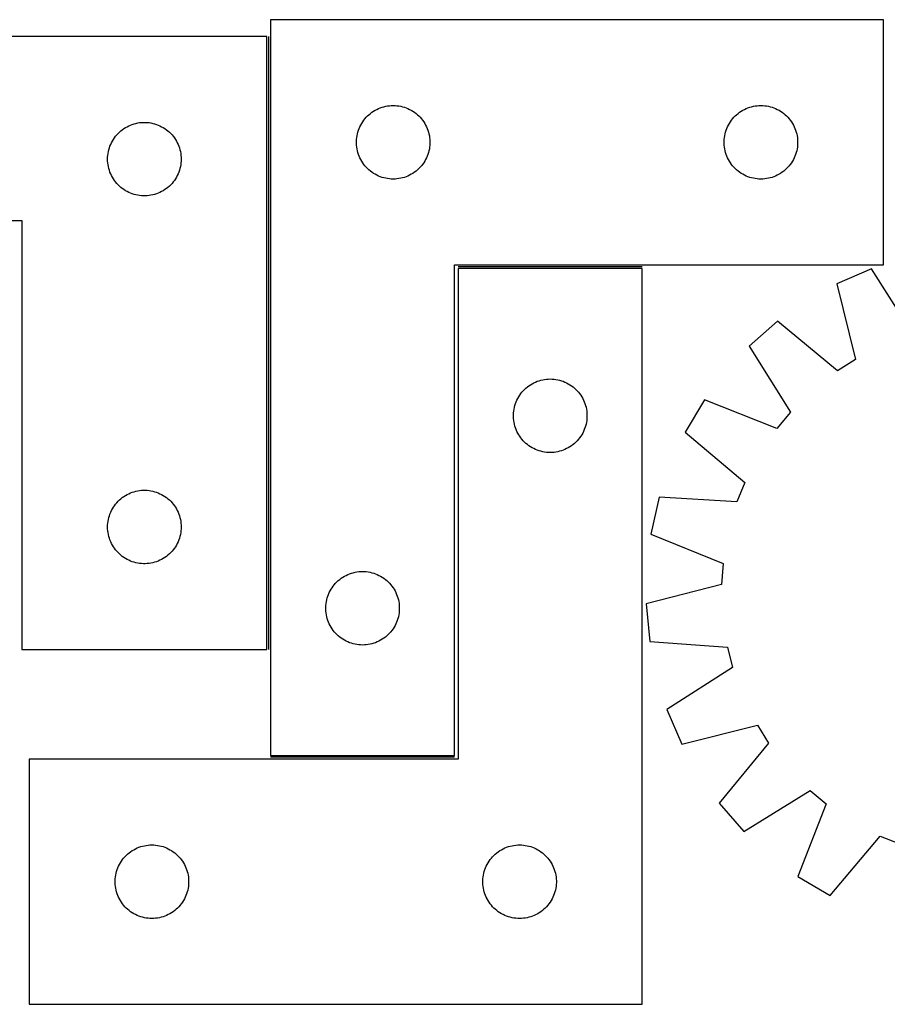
# Model space of a CAD drawing. Header units: millimetres. Extents: x 7 to 1493, y 7 to 484.
# Tile 4 of 5: x 877 to 1231, y 80 to 481. Entities that reach past the tile are written whole.
import ezdxf

# ---------------------------------------------------------------- set-up
doc = ezdxf.new("R2010")
doc.units = ezdxf.units.MM
doc.layers.add('COMMON', color=5, linetype='CONTINUOUS', true_color=0x0000ff)
doc.layers.add('CUT', color=7, linetype='CONTINUOUS', true_color=0x000000)

msp = doc.modelspace()

# ---------------------------------------------------------------- linework, layer by layer
at = {"layer": 'COMMON'}
for p, q in [((978.724966, 224.512731), (978.724966, 474.512731)), ((1131.033386, 380.625755), (1056.033386, 380.625755)), ((1054.474966, 180.625755), (979.474966, 180.625755))]:
    msp.add_line(p, q, dxfattribs=at)
at = {"layer": 'CUT'}
for p, q in [((979.474966, 481.375755), (979.474966, 181.375755)), ((1229.474966, 481.375755), (979.474966, 481.375755)), ((1229.474966, 381.375755), (1229.474966, 481.375755)), ((977.974965, 474.512731), (677.974965, 474.512731)), ((977.974965, 224.512731), (977.974965, 474.512731)), ((1024.183685, 445.411508), (1024.913243, 445.665286)), ((1024.913243, 445.665286), (1025.654899, 445.881171)), ((1025.654899, 445.881171), (1026.406685, 446.058591)), ((1026.406685, 446.058591), (1027.166607, 446.197074)), ((1027.166607, 446.197074), (1027.932651, 446.296253)), ((1027.932651, 446.296253), (1028.702785, 446.355867)), ((1028.702785, 446.355867), (1029.474966, 446.375755)), ((1029.474966, 446.375755), (1030.247147, 446.355867)), ((1030.247147, 446.355867), (1031.017281, 446.296253)), ((1031.017281, 446.296253), (1031.783325, 446.197074)), ((1031.783325, 446.197074), (1032.543247, 446.058591)), ((1032.543247, 446.058591), (1033.295033, 445.881171)), ((1033.295033, 445.881171), (1034.036688, 445.665286)), ((1034.036688, 445.665286), (1034.766247, 445.411508)), ((1174.183685, 445.411508), (1174.913243, 445.665286)), ((1174.913243, 445.665286), (1175.654899, 445.881171)), ((1175.654899, 445.881171), (1176.406685, 446.058591)), ((1176.406685, 446.058591), (1177.166607, 446.197074)), ((1177.166607, 446.197074), (1177.932651, 446.296253)), ((1177.932651, 446.296253), (1178.702785, 446.355867)), ((1178.702785, 446.355867), (1179.474966, 446.375755)), ((1179.474966, 446.375755), (1180.247147, 446.355867)), ((1180.247147, 446.355867), (1181.017281, 446.296253)), ((1181.017281, 446.296253), (1181.783325, 446.197074)), ((1181.783325, 446.197074), (1182.543247, 446.058591)), ((1182.543247, 446.058591), (1183.295033, 445.881171)), ((1183.295033, 445.881171), (1184.036688, 445.665286)), ((1184.036688, 445.665286), (1184.766247, 445.411508)), ((1018.466685, 441.564855), (1019.005804, 442.118038)), ((1019.005804, 442.118038), (1019.572684, 442.642734)), ((1019.572684, 442.642734), (1020.165824, 443.137552)), ((1020.165824, 443.137552), (1020.783649, 443.60118)), ((1020.783649, 443.60118), (1021.424523, 444.032389)), ((1021.424523, 444.032389), (1022.086745, 444.430034)), ((1022.086745, 444.430034), (1022.768559, 444.793062)), ((1022.768559, 444.793062), (1023.468157, 445.120509)), ((1023.468157, 445.120509), (1024.183685, 445.411508)), ((1034.766247, 445.411508), (1035.481774, 445.120509)), ((1035.481774, 445.120509), (1036.181373, 444.793062)), ((1036.181373, 444.793062), (1036.863187, 444.430034)), ((1036.863187, 444.430034), (1037.525409, 444.032389)), ((1037.525409, 444.032389), (1038.166282, 443.60118)), ((1038.166282, 443.60118), (1038.784108, 443.137552)), ((1038.784108, 443.137552), (1039.377248, 442.642734)), ((1039.377248, 442.642734), (1039.944128, 442.118038)), ((1039.944128, 442.118038), (1040.483246, 441.564855)), ((1168.466685, 441.564855), (1169.005804, 442.118038)), ((1169.005804, 442.118038), (1169.572684, 442.642734)), ((1169.572684, 442.642734), (1170.165824, 443.137552)), ((1170.165824, 443.137552), (1170.783649, 443.60118)), ((1170.783649, 443.60118), (1171.424523, 444.032389)), ((1171.424523, 444.032389), (1172.086745, 444.430034)), ((1172.086745, 444.430034), (1172.768559, 444.793062)), ((1172.768559, 444.793062), (1173.468157, 445.120509)), ((1173.468157, 445.120509), (1174.183685, 445.411508)), ((1184.766247, 445.411508), (1185.481774, 445.120509)), ((1185.481774, 445.120509), (1186.181373, 444.793062)), ((1186.181373, 444.793062), (1186.863187, 444.430034)), ((1186.863187, 444.430034), (1187.525409, 444.032389)), ((1187.525409, 444.032389), (1188.166282, 443.60118)), ((1188.166282, 443.60118), (1188.784108, 443.137552)), ((1188.784108, 443.137552), (1189.377248, 442.642734)), ((1189.377248, 442.642734), (1189.944128, 442.118038)), ((1189.944128, 442.118038), (1190.483246, 441.564855)), ((920.253073, 437.37245), (920.925314, 437.752913)), ((920.925314, 437.752913), (921.616249, 438.098265)), ((921.616249, 438.098265), (922.324046, 438.40759)), ((922.324046, 438.40759), (923.046829, 438.680069)), ((923.046829, 438.680069), (923.78268, 438.914979)), ((923.78268, 438.914979), (924.529649, 439.111696)), ((924.529649, 439.111696), (925.285754, 439.2697)), ((925.285754, 439.2697), (926.04899, 439.388571)), ((926.04899, 439.388571), (926.817333, 439.467994)), ((926.817333, 439.467994), (927.588746, 439.507758)), ((927.588746, 439.507758), (928.361184, 439.507758)), ((928.361184, 439.507758), (929.132597, 439.467994)), ((929.132597, 439.467994), (929.90094, 439.388571)), ((929.90094, 439.388571), (930.664176, 439.2697)), ((930.664176, 439.2697), (931.420281, 439.111696)), ((931.420281, 439.111696), (932.167249, 438.914979)), ((932.167249, 438.914979), (932.903101, 438.680069)), ((932.903101, 438.680069), (933.625883, 438.40759)), ((933.625883, 438.40759), (934.333681, 438.098265)), ((934.333681, 438.098265), (935.024616, 437.752913)), ((935.024616, 437.752913), (935.696857, 437.37245)), ((1015.580106, 437.026674), (1015.889432, 437.734471)), ((1015.889432, 437.734471), (1016.234784, 438.425406)), ((1016.234784, 438.425406), (1016.615246, 439.097647)), ((1016.615246, 439.097647), (1017.029811, 439.749411)), ((1017.029811, 439.749411), (1017.477377, 440.378969)), ((1017.477377, 440.378969), (1017.956759, 440.984653)), ((1017.956759, 440.984653), (1018.466685, 441.564855)), ((1040.483246, 441.564855), (1040.993173, 440.984653)), ((1040.993173, 440.984653), (1041.472555, 440.378969)), ((1041.472555, 440.378969), (1041.920121, 439.749411)), ((1041.920121, 439.749411), (1042.334685, 439.097647)), ((1042.334685, 439.097647), (1042.715148, 438.425406)), ((1042.715148, 438.425406), (1043.0605, 437.734471)), ((1043.0605, 437.734471), (1043.369825, 437.026674)), ((1165.580106, 437.026674), (1165.889432, 437.734471)), ((1165.889432, 437.734471), (1166.234784, 438.425406)), ((1166.234784, 438.425406), (1166.615246, 439.097647)), ((1166.615246, 439.097647), (1167.029811, 439.749411)), ((1167.029811, 439.749411), (1167.477377, 440.378969)), ((1167.477377, 440.378969), (1167.956759, 440.984653)), ((1167.956759, 440.984653), (1168.466685, 441.564855)), ((1190.483246, 441.564855), (1190.993173, 440.984653)), ((1190.993173, 440.984653), (1191.472555, 440.378969)), ((1191.472555, 440.378969), (1191.920121, 439.749411)), ((1191.920121, 439.749411), (1192.334685, 439.097647)), ((1192.334685, 439.097647), (1192.715148, 438.425406)), ((1192.715148, 438.425406), (1193.0605, 437.734471)), ((1193.0605, 437.734471), (1193.369825, 437.026674)), ((915.74954, 433.204047), (916.213168, 433.821873)), ((916.213168, 433.821873), (916.707986, 434.415013)), ((916.707986, 434.415013), (917.232682, 434.981893)), ((917.232682, 434.981893), (917.785865, 435.521011)), ((917.785865, 435.521011), (918.366067, 436.030938)), ((918.366067, 436.030938), (918.971751, 436.51032)), ((918.971751, 436.51032), (919.601309, 436.957886)), ((919.601309, 436.957886), (920.253073, 437.37245)), ((935.696857, 437.37245), (936.348621, 436.957886)), ((936.348621, 436.957886), (936.978179, 436.51032)), ((936.978179, 436.51032), (937.583863, 436.030938)), ((937.583863, 436.030938), (938.164065, 435.521011)), ((938.164065, 435.521011), (938.717248, 434.981893)), ((938.717248, 434.981893), (939.241944, 434.415013)), ((939.241944, 434.415013), (939.736762, 433.821873)), ((939.736762, 433.821873), (940.20039, 433.204047)), ((1014.599126, 433.301731), (1014.717997, 434.064967)), ((1014.717997, 434.064967), (1014.876, 434.821071)), ((1014.876, 434.821071), (1015.072718, 435.56804)), ((1015.072718, 435.56804), (1015.307627, 436.303891)), ((1015.307627, 436.303891), (1015.580106, 437.026674)), ((1043.369825, 437.026674), (1043.642304, 436.303891)), ((1043.642304, 436.303891), (1043.877214, 435.56804)), ((1043.877214, 435.56804), (1044.073931, 434.821071)), ((1044.073931, 434.821071), (1044.231935, 434.064967)), ((1044.231935, 434.064967), (1044.350806, 433.301731)), ((1164.599126, 433.301731), (1164.717997, 434.064967)), ((1164.717997, 434.064967), (1164.876, 434.821071)), ((1164.876, 434.821071), (1165.072718, 435.56804)), ((1165.072718, 435.56804), (1165.307627, 436.303891)), ((1165.307627, 436.303891), (1165.580106, 437.026674)), ((1193.369825, 437.026674), (1193.642304, 436.303891)), ((1193.642304, 436.303891), (1193.877214, 435.56804)), ((1193.877214, 435.56804), (1194.073931, 434.821071)), ((1194.073931, 434.821071), (1194.231935, 434.064967)), ((1194.231935, 434.064967), (1194.350806, 433.301731)), ((913.685434, 429.074453), (913.939213, 429.804012)), ((913.939213, 429.804012), (914.230211, 430.519539)), ((914.230211, 430.519539), (914.557659, 431.219138)), ((914.557659, 431.219138), (914.920686, 431.900952)), ((914.920686, 431.900952), (915.318331, 432.563174)), ((915.318331, 432.563174), (915.74954, 433.204047)), ((940.20039, 433.204047), (940.631598, 432.563174)), ((940.631598, 432.563174), (941.029244, 431.900952)), ((941.029244, 431.900952), (941.392271, 431.219138)), ((941.392271, 431.219138), (941.719718, 430.519539)), ((941.719718, 430.519539), (942.010717, 429.804012)), ((942.010717, 429.804012), (942.264496, 429.074453)), ((1014.479939, 431.761974), (1014.519703, 432.533387)), ((1014.479939, 430.989537), (1014.479939, 431.761974)), ((1014.519703, 430.218123), (1014.479939, 430.989537)), ((1014.519703, 432.533387), (1014.599126, 433.301731)), ((1014.599126, 429.44978), (1014.519703, 430.218123)), ((1044.350806, 433.301731), (1044.430229, 432.533387)), ((1044.430229, 430.218123), (1044.350806, 429.44978)), ((1044.430229, 432.533387), (1044.469993, 431.761974)), ((1044.469993, 430.989537), (1044.430229, 430.218123)), ((1044.469993, 431.761974), (1044.469993, 430.989537)), ((1164.479939, 431.761974), (1164.519703, 432.533387)), ((1164.479939, 430.989537), (1164.479939, 431.761974)), ((1164.519703, 430.218123), (1164.479939, 430.989537)), ((1164.519703, 432.533387), (1164.599126, 433.301731)), ((1164.599126, 429.44978), (1164.519703, 430.218123)), ((1194.350806, 433.301731), (1194.430229, 432.533387)), ((1194.430229, 430.218123), (1194.350806, 429.44978)), ((1194.430229, 432.533387), (1194.469993, 431.761974)), ((1194.469993, 430.989537), (1194.430229, 430.218123)), ((1194.469993, 431.761974), (1194.469993, 430.989537)), ((912.994854, 425.284912), (913.054467, 426.055046)), ((913.054467, 426.055046), (913.153646, 426.82109)), ((913.153646, 426.82109), (913.29213, 427.581012)), ((913.29213, 427.581012), (913.469549, 428.332798)), ((913.469549, 428.332798), (913.685434, 429.074453)), ((942.264496, 429.074453), (942.480381, 428.332798)), ((942.480381, 428.332798), (942.6578, 427.581012)), ((942.6578, 427.581012), (942.796283, 426.82109)), ((942.796283, 426.82109), (942.895463, 426.055046)), ((942.895463, 426.055046), (942.955076, 425.284912)), ((1014.717997, 428.686544), (1014.599126, 429.44978)), ((1014.876, 427.930439), (1014.717997, 428.686544)), ((1015.072718, 427.183471), (1014.876, 427.930439)), ((1015.307627, 426.44762), (1015.072718, 427.183471)), ((1015.580106, 425.724837), (1015.307627, 426.44762)), ((1015.889432, 425.017039), (1015.580106, 425.724837)), ((1043.369825, 425.724837), (1043.0605, 425.017039)), ((1043.642304, 426.44762), (1043.369825, 425.724837)), ((1043.877214, 427.183471), (1043.642304, 426.44762)), ((1044.073931, 427.930439), (1043.877214, 427.183471)), ((1044.231935, 428.686544), (1044.073931, 427.930439)), ((1044.350806, 429.44978), (1044.231935, 428.686544)), ((1164.717997, 428.686544), (1164.599126, 429.44978)), ((1164.876, 427.930439), (1164.717997, 428.686544)), ((1165.072718, 427.183471), (1164.876, 427.930439)), ((1165.307627, 426.44762), (1165.072718, 427.183471)), ((1165.580106, 425.724837), (1165.307627, 426.44762)), ((1165.889432, 425.017039), (1165.580106, 425.724837)), ((1193.369825, 425.724837), (1193.0605, 425.017039)), ((1193.642304, 426.44762), (1193.369825, 425.724837)), ((1193.877214, 427.183471), (1193.642304, 426.44762)), ((1194.073931, 427.930439), (1193.877214, 427.183471)), ((1194.231935, 428.686544), (1194.073931, 427.930439)), ((1194.350806, 429.44978), (1194.231935, 428.686544)), ((912.974965, 424.512731), (912.994854, 425.284912)), ((912.994854, 423.74055), (912.974965, 424.512731)), ((913.054467, 422.970416), (912.994854, 423.74055)), ((913.153646, 422.204372), (913.054467, 422.970416)), ((913.29213, 421.44445), (913.153646, 422.204372)), ((942.796283, 422.204372), (942.6578, 421.44445)), ((942.895463, 422.970416), (942.796283, 422.204372)), ((942.955076, 423.74055), (942.895463, 422.970416)), ((942.955076, 425.284912), (942.974965, 424.512731)), ((942.974965, 424.512731), (942.955076, 423.74055)), ((1016.234784, 424.326104), (1015.889432, 425.017039)), ((1016.615246, 423.653863), (1016.234784, 424.326104)), ((1017.029811, 423.002099), (1016.615246, 423.653863)), ((1017.477377, 422.372541), (1017.029811, 423.002099)), ((1017.956759, 421.766858), (1017.477377, 422.372541)), ((1018.466685, 421.186655), (1017.956759, 421.766858)), ((1040.993173, 421.766858), (1040.483246, 421.186655)), ((1041.472555, 422.372541), (1040.993173, 421.766858)), ((1041.920121, 423.002099), (1041.472555, 422.372541)), ((1042.334685, 423.653863), (1041.920121, 423.002099)), ((1042.715148, 424.326104), (1042.334685, 423.653863)), ((1043.0605, 425.017039), (1042.715148, 424.326104)), ((1166.234784, 424.326104), (1165.889432, 425.017039)), ((1166.615246, 423.653863), (1166.234784, 424.326104)), ((1167.029811, 423.002099), (1166.615246, 423.653863)), ((1167.477377, 422.372541), (1167.029811, 423.002099)), ((1167.956759, 421.766858), (1167.477377, 422.372541)), ((1168.466685, 421.186655), (1167.956759, 421.766858)), ((1190.993173, 421.766858), (1190.483246, 421.186655)), ((1191.472555, 422.372541), (1190.993173, 421.766858)), ((1191.920121, 423.002099), (1191.472555, 422.372541)), ((1192.334685, 423.653863), (1191.920121, 423.002099)), ((1192.715148, 424.326104), (1192.334685, 423.653863)), ((1193.0605, 425.017039), (1192.715148, 424.326104)), ((913.469549, 420.692664), (913.29213, 421.44445)), ((913.685434, 419.951008), (913.469549, 420.692664)), ((913.939213, 419.22145), (913.685434, 419.951008)), ((914.230211, 418.505922), (913.939213, 419.22145)), ((914.557659, 417.806324), (914.230211, 418.505922)), ((914.920686, 417.12451), (914.557659, 417.806324)), ((941.392271, 417.806324), (941.029244, 417.12451)), ((941.719718, 418.505922), (941.392271, 417.806324)), ((942.010717, 419.22145), (941.719718, 418.505922)), ((942.264496, 419.951008), (942.010717, 419.22145)), ((942.480381, 420.692664), (942.264496, 419.951008)), ((942.6578, 421.44445), (942.480381, 420.692664)), ((1019.005804, 420.633472), (1018.466685, 421.186655)), ((1019.572684, 420.108776), (1019.005804, 420.633472)), ((1020.165824, 419.613958), (1019.572684, 420.108776)), ((1020.783649, 419.15033), (1020.165824, 419.613958)), ((1021.424523, 418.719122), (1020.783649, 419.15033)), ((1022.086745, 418.321477), (1021.424523, 418.719122)), ((1022.768559, 417.958449), (1022.086745, 418.321477)), ((1023.468157, 417.631002), (1022.768559, 417.958449)), ((1024.183685, 417.340003), (1023.468157, 417.631002)), ((1035.481774, 417.631002), (1034.766247, 417.340003)), ((1036.181373, 417.958449), (1035.481774, 417.631002)), ((1036.863187, 418.321477), (1036.181373, 417.958449)), ((1037.525409, 418.719122), (1036.863187, 418.321477)), ((1038.166282, 419.15033), (1037.525409, 418.719122)), ((1038.784108, 419.613958), (1038.166282, 419.15033)), ((1039.377248, 420.108776), (1038.784108, 419.613958)), ((1039.944128, 420.633472), (1039.377248, 420.108776)), ((1040.483246, 421.186655), (1039.944128, 420.633472)), ((1169.005804, 420.633472), (1168.466685, 421.186655)), ((1169.572684, 420.108776), (1169.005804, 420.633472)), ((1170.165824, 419.613958), (1169.572684, 420.108776)), ((1170.783649, 419.15033), (1170.165824, 419.613958)), ((1171.424523, 418.719122), (1170.783649, 419.15033)), ((1172.086745, 418.321477), (1171.424523, 418.719122)), ((1172.768559, 417.958449), (1172.086745, 418.321477)), ((1173.468157, 417.631002), (1172.768559, 417.958449)), ((1174.183685, 417.340003), (1173.468157, 417.631002)), ((1185.481774, 417.631002), (1184.766247, 417.340003)), ((1186.181373, 417.958449), (1185.481774, 417.631002)), ((1186.863187, 418.321477), (1186.181373, 417.958449)), ((1187.525409, 418.719122), (1186.863187, 418.321477)), ((1188.166282, 419.15033), (1187.525409, 418.719122)), ((1188.784108, 419.613958), (1188.166282, 419.15033)), ((1189.377248, 420.108776), (1188.784108, 419.613958)), ((1189.944128, 420.633472), (1189.377248, 420.108776)), ((1190.483246, 421.186655), (1189.944128, 420.633472)), ((915.318331, 416.462288), (914.920686, 417.12451)), ((915.74954, 415.821414), (915.318331, 416.462288)), ((916.213168, 415.203589), (915.74954, 415.821414)), ((916.707986, 414.610449), (916.213168, 415.203589)), ((917.232682, 414.043569), (916.707986, 414.610449)), ((917.785865, 413.50445), (917.232682, 414.043569)), ((938.717248, 414.043569), (938.164065, 413.50445)), ((939.241944, 414.610449), (938.717248, 414.043569)), ((939.736762, 415.203589), (939.241944, 414.610449)), ((940.20039, 415.821414), (939.736762, 415.203589)), ((940.631598, 416.462288), (940.20039, 415.821414)), ((941.029244, 417.12451), (940.631598, 416.462288)), ((1024.913243, 417.086225), (1024.183685, 417.340003)), ((1025.654899, 416.870339), (1024.913243, 417.086225)), ((1026.406685, 416.69292), (1025.654899, 416.870339)), ((1027.166607, 416.554437), (1026.406685, 416.69292)), ((1027.932651, 416.455257), (1027.166607, 416.554437)), ((1028.702785, 416.395644), (1027.932651, 416.455257)), ((1029.474966, 416.375755), (1028.702785, 416.395644)), ((1030.247147, 416.395644), (1029.474966, 416.375755)), ((1031.017281, 416.455257), (1030.247147, 416.395644)), ((1031.783325, 416.554437), (1031.017281, 416.455257)), ((1032.543247, 416.69292), (1031.783325, 416.554437)), ((1033.295033, 416.870339), (1032.543247, 416.69292)), ((1034.036688, 417.086225), (1033.295033, 416.870339)), ((1034.766247, 417.340003), (1034.036688, 417.086225)), ((1174.913243, 417.086225), (1174.183685, 417.340003)), ((1175.654899, 416.870339), (1174.913243, 417.086225)), ((1176.406685, 416.69292), (1175.654899, 416.870339)), ((1177.166607, 416.554437), (1176.406685, 416.69292)), ((1177.932651, 416.455257), (1177.166607, 416.554437)), ((1178.702785, 416.395644), (1177.932651, 416.455257)), ((1179.474966, 416.375755), (1178.702785, 416.395644)), ((1180.247147, 416.395644), (1179.474966, 416.375755)), ((1181.017281, 416.455257), (1180.247147, 416.395644)), ((1181.783325, 416.554437), (1181.017281, 416.455257)), ((1182.543247, 416.69292), (1181.783325, 416.554437)), ((1183.295033, 416.870339), (1182.543247, 416.69292)), ((1184.036688, 417.086225), (1183.295033, 416.870339)), ((1184.766247, 417.340003), (1184.036688, 417.086225)), ((918.366067, 412.994524), (917.785865, 413.50445)), ((918.971751, 412.515142), (918.366067, 412.994524)), ((919.601309, 412.067576), (918.971751, 412.515142)), ((920.253073, 411.653011), (919.601309, 412.067576)), ((920.925314, 411.272549), (920.253073, 411.653011)), ((921.616249, 410.927197), (920.925314, 411.272549)), ((922.324046, 410.617871), (921.616249, 410.927197)), ((923.046829, 410.345392), (922.324046, 410.617871)), ((923.78268, 410.110483), (923.046829, 410.345392)), ((924.529649, 409.913765), (923.78268, 410.110483)), ((925.285754, 409.755762), (924.529649, 409.913765)), ((926.04899, 409.636891), (925.285754, 409.755762)), ((926.817333, 409.557468), (926.04899, 409.636891)), ((927.588746, 409.517704), (926.817333, 409.557468)), ((929.132597, 409.557468), (928.361184, 409.517704)), ((929.90094, 409.636891), (929.132597, 409.557468)), ((930.664176, 409.755762), (929.90094, 409.636891)), ((931.420281, 409.913765), (930.664176, 409.755762)), ((932.167249, 410.110483), (931.420281, 409.913765)), ((932.903101, 410.345392), (932.167249, 410.110483)), ((933.625883, 410.617871), (932.903101, 410.345392)), ((934.333681, 410.927197), (933.625883, 410.617871)), ((935.024616, 411.272549), (934.333681, 410.927197)), ((935.696857, 411.653011), (935.024616, 411.272549)), ((936.348621, 412.067576), (935.696857, 411.653011)), ((936.978179, 412.515142), (936.348621, 412.067576)), ((937.583863, 412.994524), (936.978179, 412.515142)), ((938.164065, 413.50445), (937.583863, 412.994524)), ((928.361184, 409.517704), (927.588746, 409.517704)), ((677.974965, 399.512731), (877.974965, 399.512731)), ((877.974965, 399.512731), (877.974965, 224.512731)), ((1054.474966, 181.375755), (1054.474966, 381.375755)), ((1054.474966, 381.375755), (1229.474966, 381.375755)), ((1131.033386, 379.875754), (1056.033386, 379.875754)), ((1056.033386, 379.875754), (1056.033386, 179.875754)), ((1131.033386, 79.875754), (1131.033386, 379.875754)), ((1224.536998, 379.718357), (1210.399175, 373.64773)), ((1241.629345, 352.944742), (1224.536998, 379.718357)), ((1210.399175, 373.64773), (1218.041727, 342.816477)), ((1186.25993, 358.423977), (1174.689988, 348.281641)), ((1210.78922, 338.242582), (1186.25993, 358.423977)), ((1174.689988, 348.281641), (1191.485867, 321.321055)), ((1218.041727, 342.816477), (1210.78922, 338.242582)), ((1086.145165, 332.930033), (1086.826979, 333.293061)), ((1086.826979, 333.293061), (1087.526577, 333.620508)), ((1087.526577, 333.620508), (1088.242105, 333.911507)), ((1088.242105, 333.911507), (1088.971663, 334.165285)), ((1088.971663, 334.165285), (1089.713319, 334.38117)), ((1089.713319, 334.38117), (1090.465105, 334.55859)), ((1090.465105, 334.55859), (1091.225027, 334.697073)), ((1091.225027, 334.697073), (1091.991071, 334.796252)), ((1091.991071, 334.796252), (1092.761205, 334.855866)), ((1092.761205, 334.855866), (1093.533386, 334.875754)), ((1093.533386, 334.875754), (1094.305567, 334.855866)), ((1094.305567, 334.855866), (1095.075701, 334.796252)), ((1095.075701, 334.796252), (1095.841744, 334.697073)), ((1095.841744, 334.697073), (1096.601667, 334.55859)), ((1096.601667, 334.55859), (1097.353453, 334.38117)), ((1097.353453, 334.38117), (1098.095108, 334.165285)), ((1098.095108, 334.165285), (1098.824667, 333.911507)), ((1098.824667, 333.911507), (1099.540194, 333.620508)), ((1099.540194, 333.620508), (1100.239793, 333.293061)), ((1100.239793, 333.293061), (1100.921607, 332.930033)), ((1081.535797, 328.878968), (1082.015179, 329.484652)), ((1082.015179, 329.484652), (1082.525105, 330.064854)), ((1082.525105, 330.064854), (1083.064224, 330.618037)), ((1083.064224, 330.618037), (1083.631104, 331.142733)), ((1083.631104, 331.142733), (1084.224244, 331.637551)), ((1084.224244, 331.637551), (1084.842069, 332.101179)), ((1084.842069, 332.101179), (1085.482943, 332.532388)), ((1085.482943, 332.532388), (1086.145165, 332.930033)), ((1100.921607, 332.930033), (1101.583829, 332.532388)), ((1101.583829, 332.532388), (1102.224702, 332.101179)), ((1102.224702, 332.101179), (1102.842528, 331.637551)), ((1102.842528, 331.637551), (1103.435668, 331.142733)), ((1103.435668, 331.142733), (1104.002548, 330.618037)), ((1104.002548, 330.618037), (1104.541666, 330.064854)), ((1104.541666, 330.064854), (1105.051593, 329.484652)), ((1105.051593, 329.484652), (1105.530974, 328.878968)), ((1079.366047, 324.80389), (1079.638526, 325.526673)), ((1079.638526, 325.526673), (1079.947852, 326.23447)), ((1079.947852, 326.23447), (1080.293204, 326.925405)), ((1080.293204, 326.925405), (1080.673666, 327.597646)), ((1080.673666, 327.597646), (1081.088231, 328.24941)), ((1081.088231, 328.24941), (1081.535797, 328.878968)), ((1105.530974, 328.878968), (1105.978541, 328.24941)), ((1105.978541, 328.24941), (1106.393105, 327.597646)), ((1106.393105, 327.597646), (1106.773568, 326.925405)), ((1106.773568, 326.925405), (1107.11892, 326.23447)), ((1107.11892, 326.23447), (1107.428245, 325.526673)), ((1107.428245, 325.526673), (1107.700724, 324.80389)), ((1156.4366, 326.343554), (1148.567085, 313.12231)), ((1186.001735, 314.729874), (1156.4366, 326.343554)), ((1078.578123, 321.033386), (1078.657546, 321.80173)), ((1078.657546, 321.80173), (1078.776417, 322.564966)), ((1078.776417, 322.564966), (1078.93442, 323.32107)), ((1078.93442, 323.32107), (1079.131138, 324.068039)), ((1079.131138, 324.068039), (1079.366047, 324.80389)), ((1107.700724, 324.80389), (1107.935634, 324.068039)), ((1107.935634, 324.068039), (1108.132351, 323.32107)), ((1108.132351, 323.32107), (1108.290355, 322.564966)), ((1108.290355, 322.564966), (1108.409226, 321.80173)), ((1108.409226, 321.80173), (1108.488649, 321.033386)), ((1191.485867, 321.321055), (1186.001735, 314.729874)), ((1078.538359, 320.261973), (1078.578123, 321.033386)), ((1078.538359, 319.489536), (1078.538359, 320.261973)), ((1078.578123, 318.718122), (1078.538359, 319.489536)), ((1078.657546, 317.949779), (1078.578123, 318.718122)), ((1078.776417, 317.186543), (1078.657546, 317.949779)), ((1078.93442, 316.430438), (1078.776417, 317.186543)), ((1108.290355, 317.186543), (1108.132351, 316.430438)), ((1108.409226, 317.949779), (1108.290355, 317.186543)), ((1108.488649, 318.718122), (1108.409226, 317.949779)), ((1108.488649, 321.033386), (1108.528413, 320.261973)), ((1108.528413, 319.489536), (1108.488649, 318.718122)), ((1108.528413, 320.261973), (1108.528413, 319.489536)), ((1079.131138, 315.68347), (1078.93442, 316.430438)), ((1079.366047, 314.947619), (1079.131138, 315.68347)), ((1079.638526, 314.224836), (1079.366047, 314.947619)), ((1079.947852, 313.517038), (1079.638526, 314.224836)), ((1080.293204, 312.826103), (1079.947852, 313.517038)), ((1107.11892, 313.517038), (1106.773568, 312.826103)), ((1107.428245, 314.224836), (1107.11892, 313.517038)), ((1107.700724, 314.947619), (1107.428245, 314.224836)), ((1107.935634, 315.68347), (1107.700724, 314.947619)), ((1108.132351, 316.430438), (1107.935634, 315.68347)), ((1080.673666, 312.153862), (1080.293204, 312.826103)), ((1081.088231, 311.502098), (1080.673666, 312.153862)), ((1081.535797, 310.87254), (1081.088231, 311.502098)), ((1082.015179, 310.266857), (1081.535797, 310.87254)), ((1082.525105, 309.686654), (1082.015179, 310.266857)), ((1083.064224, 309.133471), (1082.525105, 309.686654)), ((1104.541666, 309.686654), (1104.002548, 309.133471)), ((1105.051593, 310.266857), (1104.541666, 309.686654)), ((1105.530974, 310.87254), (1105.051593, 310.266857)), ((1105.978541, 311.502098), (1105.530974, 310.87254)), ((1106.393105, 312.153862), (1105.978541, 311.502098)), ((1106.773568, 312.826103), (1106.393105, 312.153862)), ((1148.567085, 313.12231), (1172.872195, 292.671481)), ((1083.631104, 308.608775), (1083.064224, 309.133471)), ((1084.224244, 308.113957), (1083.631104, 308.608775)), ((1084.842069, 307.650329), (1084.224244, 308.113957)), ((1085.482943, 307.219121), (1084.842069, 307.650329)), ((1086.145165, 306.821476), (1085.482943, 307.219121)), ((1086.826979, 306.458448), (1086.145165, 306.821476)), ((1087.526577, 306.131001), (1086.826979, 306.458448)), ((1088.242105, 305.840002), (1087.526577, 306.131001)), ((1088.971663, 305.586224), (1088.242105, 305.840002)), ((1089.713319, 305.370338), (1088.971663, 305.586224)), ((1090.465105, 305.192919), (1089.713319, 305.370338)), ((1091.225027, 305.054436), (1090.465105, 305.192919)), ((1096.601667, 305.192919), (1095.841744, 305.054436)), ((1097.353453, 305.370338), (1096.601667, 305.192919)), ((1098.095108, 305.586224), (1097.353453, 305.370338)), ((1098.824667, 305.840002), (1098.095108, 305.586224)), ((1099.540194, 306.131001), (1098.824667, 305.840002)), ((1100.239793, 306.458448), (1099.540194, 306.131001)), ((1100.921607, 306.821476), (1100.239793, 306.458448)), ((1101.583829, 307.219121), (1100.921607, 306.821476)), ((1102.224702, 307.650329), (1101.583829, 307.219121)), ((1102.842528, 308.113957), (1102.224702, 307.650329)), ((1103.435668, 308.608775), (1102.842528, 308.113957)), ((1104.002548, 309.133471), (1103.435668, 308.608775)), ((1091.991071, 304.955256), (1091.225027, 305.054436)), ((1092.761205, 304.895643), (1091.991071, 304.955256)), ((1093.533386, 304.875754), (1092.761205, 304.895643)), ((1094.305567, 304.895643), (1093.533386, 304.875754)), ((1095.075701, 304.955256), (1094.305567, 304.895643)), ((1095.841744, 305.054436), (1095.075701, 304.955256)), ((923.78268, 288.914979), (924.529649, 289.111696)), ((924.529649, 289.111696), (925.285754, 289.2697)), ((925.285754, 289.2697), (926.04899, 289.388571)), ((926.04899, 289.388571), (926.817333, 289.467994)), ((926.817333, 289.467994), (927.588746, 289.507758)), ((927.588746, 289.507758), (928.361184, 289.507758)), ((928.361184, 289.507758), (929.132597, 289.467994)), ((929.132597, 289.467994), (929.90094, 289.388571)), ((929.90094, 289.388571), (930.664176, 289.2697)), ((930.664176, 289.2697), (931.420281, 289.111696)), ((931.420281, 289.111696), (932.167249, 288.914979)), ((1172.872195, 292.671481), (1169.693262, 284.708206)), ((917.232682, 284.981893), (917.785865, 285.521011)), ((917.785865, 285.521011), (918.366067, 286.030938)), ((918.366067, 286.030938), (918.971751, 286.51032)), ((918.971751, 286.51032), (919.601309, 286.957886)), ((919.601309, 286.957886), (920.253073, 287.37245)), ((920.253073, 287.37245), (920.925314, 287.752913)), ((920.925314, 287.752913), (921.616249, 288.098265)), ((921.616249, 288.098265), (922.324046, 288.40759)), ((922.324046, 288.40759), (923.046829, 288.680069)), ((923.046829, 288.680069), (923.78268, 288.914979)), ((932.167249, 288.914979), (932.903101, 288.680069)), ((932.903101, 288.680069), (933.625883, 288.40759)), ((933.625883, 288.40759), (934.333681, 288.098265)), ((934.333681, 288.098265), (935.024616, 287.752913)), ((935.024616, 287.752913), (935.696857, 287.37245)), ((935.696857, 287.37245), (936.348621, 286.957886)), ((936.348621, 286.957886), (936.978179, 286.51032)), ((936.978179, 286.51032), (937.583863, 286.030938)), ((937.583863, 286.030938), (938.164065, 285.521011)), ((938.164065, 285.521011), (938.717248, 284.981893)), ((1137.986324, 286.617342), (1134.587559, 271.611379)), ((1169.693262, 284.708206), (1137.986324, 286.617342)), ((914.230211, 280.519539), (914.557659, 281.219138)), ((914.557659, 281.219138), (914.920686, 281.900952)), ((914.920686, 281.900952), (915.318331, 282.563174)), ((915.318331, 282.563174), (915.74954, 283.204047)), ((915.74954, 283.204047), (916.213168, 283.821873)), ((916.213168, 283.821873), (916.707986, 284.415013)), ((916.707986, 284.415013), (917.232682, 284.981893)), ((938.717248, 284.981893), (939.241944, 284.415013)), ((939.241944, 284.415013), (939.736762, 283.821873)), ((939.736762, 283.821873), (940.20039, 283.204047)), ((940.20039, 283.204047), (940.631598, 282.563174)), ((940.631598, 282.563174), (941.029244, 281.900952)), ((941.029244, 281.900952), (941.392271, 281.219138)), ((941.392271, 281.219138), (941.719718, 280.519539)), ((913.153646, 276.82109), (913.29213, 277.581012)), ((913.29213, 277.581012), (913.469549, 278.332798)), ((913.469549, 278.332798), (913.685434, 279.074453)), ((913.685434, 279.074453), (913.939213, 279.804012)), ((913.939213, 279.804012), (914.230211, 280.519539)), ((941.719718, 280.519539), (942.010717, 279.804012)), ((942.010717, 279.804012), (942.264496, 279.074453)), ((942.264496, 279.074453), (942.480381, 278.332798)), ((942.480381, 278.332798), (942.6578, 277.581012)), ((942.6578, 277.581012), (942.796283, 276.82109)), ((912.974965, 274.512731), (912.994854, 275.284912)), ((912.994854, 273.74055), (912.974965, 274.512731)), ((912.994854, 275.284912), (913.054467, 276.055046)), ((913.054467, 272.970416), (912.994854, 273.74055)), ((913.054467, 276.055046), (913.153646, 276.82109)), ((942.796283, 276.82109), (942.895463, 276.055046)), ((942.895463, 276.055046), (942.955076, 275.284912)), ((942.955076, 273.74055), (942.895463, 272.970416)), ((942.955076, 275.284912), (942.974965, 274.512731)), ((942.974965, 274.512731), (942.955076, 273.74055)), ((913.153646, 272.204372), (913.054467, 272.970416)), ((913.29213, 271.44445), (913.153646, 272.204372)), ((913.469549, 270.692664), (913.29213, 271.44445)), ((913.685434, 269.951008), (913.469549, 270.692664)), ((913.939213, 269.22145), (913.685434, 269.951008)), ((914.230211, 268.505922), (913.939213, 269.22145)), ((942.010717, 269.22145), (941.719718, 268.505922)), ((942.264496, 269.951008), (942.010717, 269.22145)), ((942.480381, 270.692664), (942.264496, 269.951008)), ((942.6578, 271.44445), (942.480381, 270.692664)), ((942.796283, 272.204372), (942.6578, 271.44445)), ((942.895463, 272.970416), (942.796283, 272.204372)), ((1134.587559, 271.611379), (1164.022746, 259.672177)), ((914.557659, 267.806324), (914.230211, 268.505922)), ((914.920686, 267.12451), (914.557659, 267.806324)), ((915.318331, 266.462288), (914.920686, 267.12451)), ((915.74954, 265.821414), (915.318331, 266.462288)), ((916.213168, 265.203589), (915.74954, 265.821414)), ((916.707986, 264.610449), (916.213168, 265.203589)), ((939.736762, 265.203589), (939.241944, 264.610449)), ((940.20039, 265.821414), (939.736762, 265.203589)), ((940.631598, 266.462288), (940.20039, 265.821414)), ((941.029244, 267.12451), (940.631598, 266.462288)), ((941.392271, 267.806324), (941.029244, 267.12451)), ((941.719718, 268.505922), (941.392271, 267.806324)), ((917.232682, 264.043569), (916.707986, 264.610449)), ((917.785865, 263.50445), (917.232682, 264.043569)), ((918.366067, 262.994524), (917.785865, 263.50445)), ((918.971751, 262.515142), (918.366067, 262.994524)), ((919.601309, 262.067576), (918.971751, 262.515142)), ((920.253073, 261.653011), (919.601309, 262.067576)), ((920.925314, 261.272549), (920.253073, 261.653011)), ((921.616249, 260.927197), (920.925314, 261.272549)), ((935.024616, 261.272549), (934.333681, 260.927197)), ((935.696857, 261.653011), (935.024616, 261.272549)), ((936.348621, 262.067576), (935.696857, 261.653011)), ((936.978179, 262.515142), (936.348621, 262.067576)), ((937.583863, 262.994524), (936.978179, 262.515142)), ((938.164065, 263.50445), (937.583863, 262.994524)), ((938.717248, 264.043569), (938.164065, 263.50445)), ((939.241944, 264.610449), (938.717248, 264.043569)), ((922.324046, 260.617871), (921.616249, 260.927197)), ((923.046829, 260.345392), (922.324046, 260.617871)), ((923.78268, 260.110483), (923.046829, 260.345392)), ((924.529649, 259.913765), (923.78268, 260.110483)), ((925.285754, 259.755762), (924.529649, 259.913765)), ((926.04899, 259.636891), (925.285754, 259.755762)), ((926.817333, 259.557468), (926.04899, 259.636891)), ((927.588746, 259.517704), (926.817333, 259.557468)), ((928.361184, 259.517704), (927.588746, 259.517704)), ((929.132597, 259.557468), (928.361184, 259.517704)), ((929.90094, 259.636891), (929.132597, 259.557468)), ((930.664176, 259.755762), (929.90094, 259.636891)), ((931.420281, 259.913765), (930.664176, 259.755762)), ((932.167249, 260.110483), (931.420281, 259.913765)), ((932.903101, 260.345392), (932.167249, 260.110483)), ((933.625883, 260.617871), (932.903101, 260.345392)), ((934.333681, 260.927197), (933.625883, 260.617871)), ((1164.022746, 259.672177), (1163.460188, 251.116308)), ((1007.072684, 252.642734), (1007.665824, 253.137552)), ((1007.665824, 253.137552), (1008.283649, 253.60118)), ((1008.283649, 253.60118), (1008.924523, 254.032389)), ((1008.924523, 254.032389), (1009.586745, 254.430034)), ((1009.586745, 254.430034), (1010.268559, 254.793062)), ((1010.268559, 254.793062), (1010.968157, 255.120509)), ((1010.968157, 255.120509), (1011.683685, 255.411508)), ((1011.683685, 255.411508), (1012.413243, 255.665286)), ((1012.413243, 255.665286), (1013.154899, 255.881171)), ((1013.154899, 255.881171), (1013.906685, 256.058591)), ((1013.906685, 256.058591), (1014.666607, 256.197074)), ((1014.666607, 256.197074), (1015.432651, 256.296253)), ((1015.432651, 256.296253), (1016.202785, 256.355867)), ((1016.202785, 256.355867), (1016.974966, 256.375755)), ((1016.974966, 256.375755), (1017.747147, 256.355867)), ((1017.747147, 256.355867), (1018.517281, 256.296253)), ((1018.517281, 256.296253), (1019.283325, 256.197074)), ((1019.283325, 256.197074), (1020.043247, 256.058591)), ((1020.043247, 256.058591), (1020.795033, 255.881171)), ((1020.795033, 255.881171), (1021.536688, 255.665286)), ((1021.536688, 255.665286), (1022.266247, 255.411508)), ((1022.266247, 255.411508), (1022.981774, 255.120509)), ((1022.981774, 255.120509), (1023.681373, 254.793062)), ((1023.681373, 254.793062), (1024.363187, 254.430034)), ((1024.363187, 254.430034), (1025.025409, 254.032389)), ((1025.025409, 254.032389), (1025.666282, 253.60118)), ((1025.666282, 253.60118), (1026.284108, 253.137552)), ((1026.284108, 253.137552), (1026.877248, 252.642734)), ((1003.734784, 248.425406), (1004.115246, 249.097647)), ((1004.115246, 249.097647), (1004.529811, 249.749411)), ((1004.529811, 249.749411), (1004.977377, 250.378969)), ((1004.977377, 250.378969), (1005.456759, 250.984653)), ((1005.456759, 250.984653), (1005.966685, 251.564855)), ((1005.966685, 251.564855), (1006.505804, 252.118038)), ((1006.505804, 252.118038), (1007.072684, 252.642734)), ((1026.877248, 252.642734), (1027.444128, 252.118038)), ((1027.444128, 252.118038), (1027.983246, 251.564855)), ((1027.983246, 251.564855), (1028.493173, 250.984653)), ((1028.493173, 250.984653), (1028.972555, 250.378969)), ((1028.972555, 250.378969), (1029.420121, 249.749411)), ((1029.420121, 249.749411), (1029.834685, 249.097647)), ((1029.834685, 249.097647), (1030.215148, 248.425406)), ((1163.460188, 251.116308), (1132.715142, 243.134021)), ((1002.376, 244.821071), (1002.572718, 245.56804)), ((1002.572718, 245.56804), (1002.807627, 246.303891)), ((1002.807627, 246.303891), (1003.080106, 247.026674)), ((1003.080106, 247.026674), (1003.389432, 247.734471)), ((1003.389432, 247.734471), (1003.734784, 248.425406)), ((1030.215148, 248.425406), (1030.5605, 247.734471)), ((1030.5605, 247.734471), (1030.869825, 247.026674)), ((1030.869825, 247.026674), (1031.142304, 246.303891)), ((1031.142304, 246.303891), (1031.377214, 245.56804)), ((1031.377214, 245.56804), (1031.573931, 244.821071)), ((1001.979939, 241.761974), (1002.019703, 242.533387)), ((1001.979939, 240.989537), (1001.979939, 241.761974)), ((1002.019703, 240.218123), (1001.979939, 240.989537)), ((1002.019703, 242.533387), (1002.099126, 243.301731)), ((1002.099126, 243.301731), (1002.217997, 244.064967)), ((1002.217997, 244.064967), (1002.376, 244.821071)), ((1031.573931, 244.821071), (1031.731935, 244.064967)), ((1031.731935, 244.064967), (1031.850806, 243.301731)), ((1031.850806, 243.301731), (1031.930229, 242.533387)), ((1031.930229, 242.533387), (1031.969993, 241.761974)), ((1031.969993, 240.989537), (1031.930229, 240.218123)), ((1031.969993, 241.761974), (1031.969993, 240.989537)), ((1132.715142, 243.134021), (1134.119823, 227.812226)), ((1002.099126, 239.44978), (1002.019703, 240.218123)), ((1002.217997, 238.686544), (1002.099126, 239.44978)), ((1002.376, 237.930439), (1002.217997, 238.686544)), ((1002.572718, 237.183471), (1002.376, 237.930439)), ((1002.807627, 236.44762), (1002.572718, 237.183471)), ((1031.377214, 237.183471), (1031.142304, 236.44762)), ((1031.573931, 237.930439), (1031.377214, 237.183471)), ((1031.731935, 238.686544), (1031.573931, 237.930439)), ((1031.850806, 239.44978), (1031.731935, 238.686544)), ((1031.930229, 240.218123), (1031.850806, 239.44978)), ((1003.080106, 235.724837), (1002.807627, 236.44762)), ((1003.389432, 235.017039), (1003.080106, 235.724837)), ((1003.734784, 234.326104), (1003.389432, 235.017039)), ((1004.115246, 233.653863), (1003.734784, 234.326104)), ((1004.529811, 233.002099), (1004.115246, 233.653863)), ((1004.977377, 232.372541), (1004.529811, 233.002099)), ((1029.420121, 233.002099), (1028.972555, 232.372541)), ((1029.834685, 233.653863), (1029.420121, 233.002099)), ((1030.215148, 234.326104), (1029.834685, 233.653863)), ((1030.5605, 235.017039), (1030.215148, 234.326104)), ((1030.869825, 235.724837), (1030.5605, 235.017039)), ((1031.142304, 236.44762), (1030.869825, 235.724837)), ((1005.456759, 231.766858), (1004.977377, 232.372541)), ((1005.966685, 231.186655), (1005.456759, 231.766858)), ((1006.505804, 230.633472), (1005.966685, 231.186655)), ((1007.072684, 230.108776), (1006.505804, 230.633472)), ((1007.665824, 229.613958), (1007.072684, 230.108776)), ((1008.283649, 229.15033), (1007.665824, 229.613958)), ((1008.924523, 228.719122), (1008.283649, 229.15033)), ((1025.666282, 229.15033), (1025.025409, 228.719122)), ((1026.284108, 229.613958), (1025.666282, 229.15033)), ((1026.877248, 230.108776), (1026.284108, 229.613958)), ((1027.444128, 230.633472), (1026.877248, 230.108776)), ((1027.983246, 231.186655), (1027.444128, 230.633472)), ((1028.493173, 231.766858), (1027.983246, 231.186655)), ((1028.972555, 232.372541), (1028.493173, 231.766858)), ((1009.586745, 228.321477), (1008.924523, 228.719122)), ((1010.268559, 227.958449), (1009.586745, 228.321477)), ((1010.968157, 227.631002), (1010.268559, 227.958449)), ((1011.683685, 227.340003), (1010.968157, 227.631002)), ((1012.413243, 227.086225), (1011.683685, 227.340003)), ((1013.154899, 226.870339), (1012.413243, 227.086225)), ((1013.906685, 226.69292), (1013.154899, 226.870339)), ((1014.666607, 226.554437), (1013.906685, 226.69292)), ((1015.432651, 226.455257), (1014.666607, 226.554437)), ((1016.202785, 226.395644), (1015.432651, 226.455257)), ((1016.974966, 226.375755), (1016.202785, 226.395644)), ((1017.747147, 226.395644), (1016.974966, 226.375755)), ((1018.517281, 226.455257), (1017.747147, 226.395644)), ((1019.283325, 226.554437), (1018.517281, 226.455257)), ((1020.043247, 226.69292), (1019.283325, 226.554437)), ((1020.795033, 226.870339), (1020.043247, 226.69292)), ((1021.536688, 227.086225), (1020.795033, 226.870339)), ((1022.266247, 227.340003), (1021.536688, 227.086225)), ((1022.981774, 227.631002), (1022.266247, 227.340003)), ((1023.681373, 227.958449), (1022.981774, 227.631002)), ((1024.363187, 228.321477), (1023.681373, 227.958449)), ((1025.025409, 228.719122), (1024.363187, 228.321477)), ((1134.119823, 227.812226), (1165.803766, 225.553343)), ((1165.803766, 225.553343), (1167.912651, 217.242388)), ((877.974965, 224.512731), (977.974965, 224.512731)), ((1167.912651, 217.242388), (1141.139036, 200.150041)), ((1141.139036, 200.150041), (1147.209663, 186.012218)), ((1147.209663, 186.012218), (1178.040916, 193.654769)), ((1178.040916, 193.654769), (1182.614811, 186.402263)), ((1182.614811, 186.402263), (1162.433416, 161.872973)), ((979.474966, 181.375755), (1054.474966, 181.375755)), ((1056.033386, 179.875754), (881.033386, 179.875754)), ((881.033386, 179.875754), (881.033386, 79.875754)), ((1172.575752, 150.303031), (1199.536338, 167.09891)), ((1199.536338, 167.09891), (1206.127519, 161.614778)), ((1162.433416, 161.872973), (1172.575752, 150.303031)), ((1206.127519, 161.614778), (1194.513839, 132.049643)), ((927.213319, 144.38117), (927.965105, 144.55859)), ((927.965105, 144.55859), (928.725027, 144.697073)), ((928.725027, 144.697073), (929.491071, 144.796252)), ((929.491071, 144.796252), (930.261205, 144.855866)), ((930.261205, 144.855866), (931.033386, 144.875754)), ((931.033386, 144.875754), (931.805567, 144.855866)), ((931.805567, 144.855866), (932.575701, 144.796252)), ((932.575701, 144.796252), (933.341744, 144.697073)), ((933.341744, 144.697073), (934.101667, 144.55859)), ((934.101667, 144.55859), (934.853453, 144.38117)), ((1077.213319, 144.38117), (1077.965105, 144.55859)), ((1077.965105, 144.55859), (1078.725027, 144.697073)), ((1078.725027, 144.697073), (1079.491071, 144.796252)), ((1079.491071, 144.796252), (1080.261205, 144.855866)), ((1080.261205, 144.855866), (1081.033386, 144.875754)), ((1081.033386, 144.875754), (1081.805567, 144.855866)), ((1081.805567, 144.855866), (1082.575701, 144.796252)), ((1082.575701, 144.796252), (1083.341744, 144.697073)), ((1083.341744, 144.697073), (1084.101667, 144.55859)), ((1084.101667, 144.55859), (1084.853453, 144.38117)), ((1207.735083, 124.180128), (1228.185911, 148.485238)), ((1228.185911, 148.485238), (1236.149187, 145.306305)), ((920.025105, 140.064854), (920.564224, 140.618037)), ((920.564224, 140.618037), (921.131104, 141.142733)), ((921.131104, 141.142733), (921.724244, 141.637551)), ((921.724244, 141.637551), (922.342069, 142.101179)), ((922.342069, 142.101179), (922.982943, 142.532388)), ((922.982943, 142.532388), (923.645165, 142.930033)), ((923.645165, 142.930033), (924.326979, 143.293061)), ((924.326979, 143.293061), (925.026577, 143.620508)), ((925.026577, 143.620508), (925.742105, 143.911507)), ((925.742105, 143.911507), (926.471663, 144.165285)), ((926.471663, 144.165285), (927.213319, 144.38117)), ((934.853453, 144.38117), (935.595108, 144.165285)), ((935.595108, 144.165285), (936.324667, 143.911507)), ((936.324667, 143.911507), (937.040194, 143.620508)), ((937.040194, 143.620508), (937.739793, 143.293061)), ((937.739793, 143.293061), (938.421607, 142.930033)), ((938.421607, 142.930033), (939.083829, 142.532388)), ((939.083829, 142.532388), (939.724702, 142.101179)), ((939.724702, 142.101179), (940.342528, 141.637551)), ((940.342528, 141.637551), (940.935668, 141.142733)), ((940.935668, 141.142733), (941.502548, 140.618037)), ((941.502548, 140.618037), (942.041666, 140.064854)), ((1070.025105, 140.064854), (1070.564224, 140.618037)), ((1070.564224, 140.618037), (1071.131104, 141.142733)), ((1071.131104, 141.142733), (1071.724244, 141.637551)), ((1071.724244, 141.637551), (1072.342069, 142.101179)), ((1072.342069, 142.101179), (1072.982943, 142.532388)), ((1072.982943, 142.532388), (1073.645165, 142.930033)), ((1073.645165, 142.930033), (1074.326979, 143.293061)), ((1074.326979, 143.293061), (1075.026577, 143.620508)), ((1075.026577, 143.620508), (1075.742105, 143.911507)), ((1075.742105, 143.911507), (1076.471663, 144.165285)), ((1076.471663, 144.165285), (1077.213319, 144.38117)), ((1084.853453, 144.38117), (1085.595108, 144.165285)), ((1085.595108, 144.165285), (1086.324667, 143.911507)), ((1086.324667, 143.911507), (1087.040194, 143.620508)), ((1087.040194, 143.620508), (1087.739793, 143.293061)), ((1087.739793, 143.293061), (1088.421607, 142.930033)), ((1088.421607, 142.930033), (1089.083829, 142.532388)), ((1089.083829, 142.532388), (1089.724702, 142.101179)), ((1089.724702, 142.101179), (1090.342528, 141.637551)), ((1090.342528, 141.637551), (1090.935668, 141.142733)), ((1090.935668, 141.142733), (1091.502548, 140.618037)), ((1091.502548, 140.618037), (1092.041666, 140.064854)), ((917.447852, 136.23447), (917.793204, 136.925405)), ((917.793204, 136.925405), (918.173666, 137.597646)), ((918.173666, 137.597646), (918.588231, 138.24941)), ((918.588231, 138.24941), (919.035797, 138.878968)), ((919.035797, 138.878968), (919.515179, 139.484652)), ((919.515179, 139.484652), (920.025105, 140.064854)), ((942.041666, 140.064854), (942.551593, 139.484652)), ((942.551593, 139.484652), (943.030974, 138.878968)), ((943.030974, 138.878968), (943.478541, 138.24941)), ((943.478541, 138.24941), (943.893105, 137.597646)), ((943.893105, 137.597646), (944.273568, 136.925405)), ((944.273568, 136.925405), (944.61892, 136.23447)), ((1067.447852, 136.23447), (1067.793204, 136.925405)), ((1067.793204, 136.925405), (1068.173666, 137.597646)), ((1068.173666, 137.597646), (1068.588231, 138.24941)), ((1068.588231, 138.24941), (1069.035797, 138.878968)), ((1069.035797, 138.878968), (1069.515179, 139.484652)), ((1069.515179, 139.484652), (1070.025105, 140.064854)), ((1092.041666, 140.064854), (1092.551593, 139.484652)), ((1092.551593, 139.484652), (1093.030974, 138.878968)), ((1093.030974, 138.878968), (1093.478541, 138.24941)), ((1093.478541, 138.24941), (1093.893105, 137.597646)), ((1093.893105, 137.597646), (1094.273568, 136.925405)), ((1094.273568, 136.925405), (1094.61892, 136.23447)), ((916.157546, 131.80173), (916.276417, 132.564966)), ((916.276417, 132.564966), (916.43442, 133.32107)), ((916.43442, 133.32107), (916.631138, 134.068039)), ((916.631138, 134.068039), (916.866047, 134.80389)), ((916.866047, 134.80389), (917.138526, 135.526673)), ((917.138526, 135.526673), (917.447852, 136.23447)), ((944.61892, 136.23447), (944.928245, 135.526673)), ((944.928245, 135.526673), (945.200724, 134.80389)), ((945.200724, 134.80389), (945.435634, 134.068039)), ((945.435634, 134.068039), (945.632351, 133.32107)), ((945.632351, 133.32107), (945.790355, 132.564966)), ((945.790355, 132.564966), (945.909226, 131.80173)), ((1066.157546, 131.80173), (1066.276417, 132.564966)), ((1066.276417, 132.564966), (1066.43442, 133.32107)), ((1066.43442, 133.32107), (1066.631138, 134.068039)), ((1066.631138, 134.068039), (1066.866047, 134.80389)), ((1066.866047, 134.80389), (1067.138526, 135.526673)), ((1067.138526, 135.526673), (1067.447852, 136.23447)), ((1094.61892, 136.23447), (1094.928245, 135.526673)), ((1094.928245, 135.526673), (1095.200724, 134.80389)), ((1095.200724, 134.80389), (1095.435634, 134.068039)), ((1095.435634, 134.068039), (1095.632351, 133.32107)), ((1095.632351, 133.32107), (1095.790355, 132.564966)), ((1095.790355, 132.564966), (1095.909226, 131.80173)), ((916.038359, 130.261973), (916.078123, 131.033386)), ((916.038359, 129.489536), (916.038359, 130.261973)), ((916.078123, 128.718122), (916.038359, 129.489536)), ((916.078123, 131.033386), (916.157546, 131.80173)), ((916.157546, 127.949779), (916.078123, 128.718122)), ((945.909226, 131.80173), (945.988649, 131.033386)), ((945.988649, 128.718122), (945.909226, 127.949779)), ((945.988649, 131.033386), (946.028413, 130.261973)), ((946.028413, 129.489536), (945.988649, 128.718122)), ((946.028413, 130.261973), (946.028413, 129.489536)), ((1066.038359, 130.261973), (1066.078123, 131.033386)), ((1066.038359, 129.489536), (1066.038359, 130.261973)), ((1066.078123, 128.718122), (1066.038359, 129.489536)), ((1066.078123, 131.033386), (1066.157546, 131.80173)), ((1066.157546, 127.949779), (1066.078123, 128.718122)), ((1095.909226, 131.80173), (1095.988649, 131.033386)), ((1095.988649, 128.718122), (1095.909226, 127.949779)), ((1095.988649, 131.033386), (1096.028413, 130.261973)), ((1096.028413, 129.489536), (1095.988649, 128.718122)), ((1096.028413, 130.261973), (1096.028413, 129.489536)), ((1194.513839, 132.049643), (1207.735083, 124.180128)), ((916.276417, 127.186543), (916.157546, 127.949779)), ((916.43442, 126.430438), (916.276417, 127.186543)), ((916.631138, 125.68347), (916.43442, 126.430438)), ((916.866047, 124.947619), (916.631138, 125.68347)), ((917.138526, 124.224836), (916.866047, 124.947619)), ((945.200724, 124.947619), (944.928245, 124.224836)), ((945.435634, 125.68347), (945.200724, 124.947619)), ((945.632351, 126.430438), (945.435634, 125.68347)), ((945.790355, 127.186543), (945.632351, 126.430438)), ((945.909226, 127.949779), (945.790355, 127.186543)), ((1066.276417, 127.186543), (1066.157546, 127.949779)), ((1066.43442, 126.430438), (1066.276417, 127.186543)), ((1066.631138, 125.68347), (1066.43442, 126.430438)), ((1066.866047, 124.947619), (1066.631138, 125.68347)), ((1067.138526, 124.224836), (1066.866047, 124.947619)), ((1095.200724, 124.947619), (1094.928245, 124.224836)), ((1095.435634, 125.68347), (1095.200724, 124.947619)), ((1095.632351, 126.430438), (1095.435634, 125.68347)), ((1095.790355, 127.186543), (1095.632351, 126.430438)), ((1095.909226, 127.949779), (1095.790355, 127.186543)), ((917.447852, 123.517038), (917.138526, 124.224836)), ((917.793204, 122.826103), (917.447852, 123.517038)), ((918.173666, 122.153862), (917.793204, 122.826103)), ((918.588231, 121.502098), (918.173666, 122.153862)), ((919.035797, 120.87254), (918.588231, 121.502098)), ((919.515179, 120.266857), (919.035797, 120.87254)), ((943.030974, 120.87254), (942.551593, 120.266857)), ((943.478541, 121.502098), (943.030974, 120.87254)), ((943.893105, 122.153862), (943.478541, 121.502098)), ((944.273568, 122.826103), (943.893105, 122.153862)), ((944.61892, 123.517038), (944.273568, 122.826103)), ((944.928245, 124.224836), (944.61892, 123.517038)), ((1067.447852, 123.517038), (1067.138526, 124.224836)), ((1067.793204, 122.826103), (1067.447852, 123.517038)), ((1068.173666, 122.153862), (1067.793204, 122.826103)), ((1068.588231, 121.502098), (1068.173666, 122.153862)), ((1069.035797, 120.87254), (1068.588231, 121.502098)), ((1069.515179, 120.266857), (1069.035797, 120.87254)), ((1093.030974, 120.87254), (1092.551593, 120.266857)), ((1093.478541, 121.502098), (1093.030974, 120.87254)), ((1093.893105, 122.153862), (1093.478541, 121.502098)), ((1094.273568, 122.826103), (1093.893105, 122.153862)), ((1094.61892, 123.517038), (1094.273568, 122.826103)), ((1094.928245, 124.224836), (1094.61892, 123.517038)), ((920.025105, 119.686654), (919.515179, 120.266857)), ((920.564224, 119.133471), (920.025105, 119.686654)), ((921.131104, 118.608775), (920.564224, 119.133471)), ((921.724244, 118.113957), (921.131104, 118.608775)), ((922.342069, 117.650329), (921.724244, 118.113957)), ((922.982943, 117.219121), (922.342069, 117.650329)), ((923.645165, 116.821476), (922.982943, 117.219121)), ((924.326979, 116.458448), (923.645165, 116.821476)), ((925.026577, 116.131001), (924.326979, 116.458448)), ((937.739793, 116.458448), (937.040194, 116.131001)), ((938.421607, 116.821476), (937.739793, 116.458448)), ((939.083829, 117.219121), (938.421607, 116.821476)), ((939.724702, 117.650329), (939.083829, 117.219121)), ((940.342528, 118.113957), (939.724702, 117.650329)), ((940.935668, 118.608775), (940.342528, 118.113957)), ((941.502548, 119.133471), (940.935668, 118.608775)), ((942.041666, 119.686654), (941.502548, 119.133471)), ((942.551593, 120.266857), (942.041666, 119.686654)), ((1070.025105, 119.686654), (1069.515179, 120.266857)), ((1070.564224, 119.133471), (1070.025105, 119.686654)), ((1071.131104, 118.608775), (1070.564224, 119.133471)), ((1071.724244, 118.113957), (1071.131104, 118.608775)), ((1072.342069, 117.650329), (1071.724244, 118.113957)), ((1072.982943, 117.219121), (1072.342069, 117.650329)), ((1073.645165, 116.821476), (1072.982943, 117.219121)), ((1074.326979, 116.458448), (1073.645165, 116.821476)), ((1075.026577, 116.131001), (1074.326979, 116.458448)), ((1087.739793, 116.458448), (1087.040194, 116.131001)), ((1088.421607, 116.821476), (1087.739793, 116.458448)), ((1089.083829, 117.219121), (1088.421607, 116.821476)), ((1089.724702, 117.650329), (1089.083829, 117.219121)), ((1090.342528, 118.113957), (1089.724702, 117.650329)), ((1090.935668, 118.608775), (1090.342528, 118.113957)), ((1091.502548, 119.133471), (1090.935668, 118.608775)), ((1092.041666, 119.686654), (1091.502548, 119.133471)), ((1092.551593, 120.266857), (1092.041666, 119.686654)), ((925.742105, 115.840002), (925.026577, 116.131001)), ((926.471663, 115.586224), (925.742105, 115.840002)), ((927.213319, 115.370338), (926.471663, 115.586224)), ((927.965105, 115.192919), (927.213319, 115.370338)), ((928.725027, 115.054436), (927.965105, 115.192919)), ((929.491071, 114.955256), (928.725027, 115.054436)), ((930.261205, 114.895643), (929.491071, 114.955256)), ((931.033386, 114.875754), (930.261205, 114.895643)), ((931.805567, 114.895643), (931.033386, 114.875754)), ((932.575701, 114.955256), (931.805567, 114.895643)), ((933.341744, 115.054436), (932.575701, 114.955256)), ((934.101667, 115.192919), (933.341744, 115.054436)), ((934.853453, 115.370338), (934.101667, 115.192919)), ((935.595108, 115.586224), (934.853453, 115.370338)), ((936.324667, 115.840002), (935.595108, 115.586224)), ((937.040194, 116.131001), (936.324667, 115.840002)), ((1075.742105, 115.840002), (1075.026577, 116.131001)), ((1076.471663, 115.586224), (1075.742105, 115.840002)), ((1077.213319, 115.370338), (1076.471663, 115.586224)), ((1077.965105, 115.192919), (1077.213319, 115.370338)), ((1078.725027, 115.054436), (1077.965105, 115.192919)), ((1079.491071, 114.955256), (1078.725027, 115.054436)), ((1080.261205, 114.895643), (1079.491071, 114.955256)), ((1081.033386, 114.875754), (1080.261205, 114.895643)), ((1081.805567, 114.895643), (1081.033386, 114.875754)), ((1082.575701, 114.955256), (1081.805567, 114.895643)), ((1083.341744, 115.054436), (1082.575701, 114.955256)), ((1084.101667, 115.192919), (1083.341744, 115.054436)), ((1084.853453, 115.370338), (1084.101667, 115.192919)), ((1085.595108, 115.586224), (1084.853453, 115.370338)), ((1086.324667, 115.840002), (1085.595108, 115.586224)), ((1087.040194, 116.131001), (1086.324667, 115.840002)), ((881.033386, 79.875754), (1131.033386, 79.875754))]:
    msp.add_line(p, q, dxfattribs=at)

doc.saveas('drawing.dxf')
